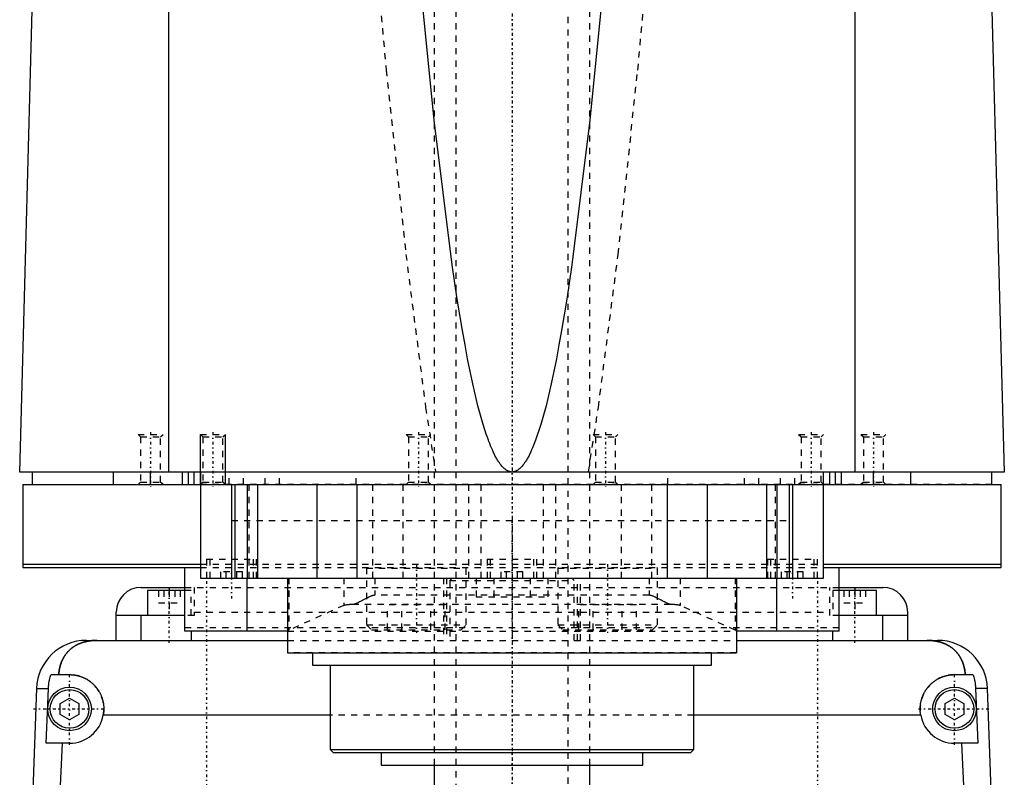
# Model space of a CAD drawing. Extents: x -120 to 120, y -1 to 1086.
# Tile 3 of 7: x -79 to 79, y 439 to 560. Entities that reach past the tile are written whole.
import ezdxf

# ---------------------------------------------------------------- set-up
doc = ezdxf.new("R2010")
doc.units = 0
doc.linetypes.add('CENTER', pattern=[1.5, 0.45, -0.5, 0.05, -0.5])
doc.linetypes.add('DASHED', pattern=[2, 1, -1])
for name, color, linetype in [('AM_0', 7, 'CONTINUOUS'), ('AM_10', 7, 'CONTINUOUS'), ('AM_3', 7, 'DASHED'), ('AM_7', 7, 'CENTER')]:
    doc.layers.add(name, color=color, linetype=linetype)

msp = doc.modelspace()

# ---------------------------------------------------------------- linework, layer by layer
at = {"layer": 'AM_0', "color": 7, "linetype": 'CONTINUOUS'}
for p, q in [((-55.06, 487.5), (-55.06, 569.6)), ((55.06, 487.5), (55.06, 569.6)), ((-79, 487.5), (-76.83, 568.63)), ((76.83, 568.63), (79, 487.5)), ((79, 487.5), (-79, 487.5)), ((-77, 487.5), (-77, 485.5)), ((-64, 487.5), (-64, 485.5)), ((-58, 485.5), (-58, 487.5)), ((-52.9, 485.5), (-52.9, 487.5)), ((-51.9, 485.5), (-51.9, 487.5)), ((-51, 485.5), (-51, 487.5)), ((-50, 487.5), (-50, 470.5)), ((50, 470.5), (50, 487.5)), ((51, 485.5), (51, 487.5)), ((51.9, 485.5), (51.9, 487.5)), ((52.9, 485.5), (52.9, 487.5)), ((58, 485.5), (58, 487.5)), ((64, 485.5), (64, 487.5)), ((77, 485.5), (77, 487.5)), ((-78.5, 485.5), (78.5, 485.5)), ((-78.5, 485.5), (-78.5, 472.2)), ((-45, 485.5), (-45, 470.5)), ((-44.5, 485.5), (-44.5, 470.5)), ((-42.5, 485.5), (-42.5, 470.5)), ((-40.83, 485.5), (-40.83, 470.5)), ((-31.31, 485.5), (-31.31, 470.5)), ((-24.92, 485.5), (-24.92, 470.5)), ((24.92, 485.5), (24.92, 470.5)), ((31.31, 485.5), (31.31, 470.5)), ((40.83, 485.5), (40.83, 470.5)), ((42.5, 485.5), (42.5, 470.5)), ((44.5, 485.5), (44.5, 470.5)), ((45, 485.5), (45, 470.5)), ((78.5, 472.2), (78.5, 485.5)), ((-78.5, 472.7), (-50.02, 472.7)), ((50.02, 472.7), (78.5, 472.7)), ((-78.5, 472.2), (-50.02, 472.2)), ((-52.5, 462), (-52.5, 472.2)), ((50.02, 472.2), (78.5, 472.2)), ((52.5, 462), (52.5, 472.2)), ((-50, 470.5), (50, 470.5)), ((-42.5, 462), (-42.5, 470.5)), ((-36, 470.5), (-36, 458.5)), ((36, 470.5), (36, 458.5)), ((42.5, 462), (42.5, 470.5)), ((-59.5, 469), (-52.5, 469)), ((-58.5, 468.5), (-58.5, 464.5)), ((-52.5, 468.5), (-58.5, 468.5)), ((-55, 469), (-55, 468.5)), ((52.5, 469), (59.5, 469)), ((58.5, 468.5), (52.5, 468.5)), ((55, 469), (55, 468.5)), ((58.5, 464.5), (58.5, 468.5)), ((-63.5, 460.5), (-63.5, 465)), ((63.5, 460.5), (63.5, 465)), ((-52.5, 464.5), (-63.5, 464.5)), ((-59.5, 460.5), (-59.5, 464.5)), ((63.5, 464.5), (52.5, 464.5)), ((59.5, 460.5), (59.5, 464.5)), ((-36, 462), (-52.5, 462)), ((-51.5, 462), (-51.5, 460.5)), ((52.5, 462), (36, 462)), ((51.5, 460.5), (51.5, 462)), ((-68.3, 460.5), (-36, 460.5)), ((36, 460.5), (68.3, 460.5)), ((-36, 458.5), (36, 458.5)), ((-32, 458.5), (-32, 456.5)), ((32, 456.5), (32, 458.5)), ((-32, 456.5), (32, 456.5)), ((-29.18, 456.5), (-29.18, 443)), ((29.18, 443), (29.18, 456.5)), ((-73.97, 455), (-71, 455)), ((71, 455), (73.97, 455)), ((-76.29, 452.8), (-77.28, 426.46)), ((-76.29, 452.8), (-74.4, 452.8)), ((-74.75, 444), (-74.4, 452.8)), ((76.29, 452.8), (74.4, 452.8)), ((74.4, 452.8), (74.75, 444)), ((77.28, 426.46), (76.29, 452.8)), ((-72.5, 450.37), (-71, 451.23)), ((-72.5, 448.63), (-72.5, 450.37)), ((-71, 451.23), (-69.5, 450.37)), ((-69.5, 450.37), (-69.5, 448.63)), ((69.5, 450.37), (71, 451.23)), ((69.5, 448.63), (69.5, 450.37)), ((71, 451.23), (72.5, 450.37)), ((72.5, 450.37), (72.5, 448.63)), ((-71, 447.77), (-72.5, 448.63)), ((-69.5, 448.63), (-71, 447.77)), ((-29.18, 448.5), (-65.59, 448.5)), ((65.59, 448.5), (29.18, 448.5)), ((71, 447.77), (69.5, 448.63)), ((72.5, 448.63), (71, 447.77)), ((-71, 444), (-74.75, 444)), ((-72.2, 444), (-72.97, 426.46)), ((74.75, 444), (71, 444)), ((72.97, 426.46), (72.2, 444)), ((-29.18, 443), (-28.68, 442.5)), ((-29.18, 443), (29.18, 443)), ((-28.68, 442.5), (28.68, 442.5)), ((-21, 442.5), (-21, 440.5)), ((21, 440.5), (21, 442.5)), ((28.68, 442.5), (29.18, 443)), ((-21, 440.5), (21, 440.5)), ((-12.5, 440.5), (-12.5, 435.5)), ((12.5, 435.5), (12.5, 440.5))]:
    msp.add_line(p, q, dxfattribs=at)
for points in [[(0, 487.5, 0), (-0.01, 487.5, 0), (-0.04, 487.5, 0), (-0.06, 487.5, 0), (-0.07, 487.5, 0), (-0.08, 487.5, 0), (-0.11, 487.5, 0), (-0.13, 487.51, 0), (-0.15, 487.51, 0), (-0.18, 487.51, 0), (-0.2, 487.51, 0), (-0.21, 487.52, 0), (-0.22, 487.52, 0), (-0.25, 487.52, 0), (-0.27, 487.53, 0), (-0.29, 487.53, 0), (-0.32, 487.54, 0), (-0.34, 487.54, 0), (-0.35, 487.54, 0), (-0.36, 487.55, 0), (-0.39, 487.55, 0), (-0.41, 487.56, 0), (-0.42, 487.56, 0), (-0.43, 487.57, 0), (-0.46, 487.57, 0), (-0.48, 487.58, 0), (-0.49, 487.59, 0), (-0.5, 487.59, 0), (-0.53, 487.6, 0), (-0.55, 487.61, 0), (-0.57, 487.62, 0), (-0.6, 487.63, 0), (-0.62, 487.64, 0), (-0.63, 487.64, 0), (-0.64, 487.65, 0), (-0.67, 487.66, 0), (-0.69, 487.67, 0), (-0.71, 487.68, 0), (-0.74, 487.69, 0), (-0.76, 487.71, 0), (-0.77, 487.71, 0), (-0.78, 487.72, 0), (-0.81, 487.73, 0), (-0.83, 487.74, 0), (-0.85, 487.76, 0), (-0.88, 487.77, 0), (-0.9, 487.79, 0), (-0.91, 487.8, 0), (-0.92, 487.8, 0), (-0.95, 487.82, 0), (-0.97, 487.83, 0), (-1.05, 487.89, 0), (-1.19, 488.01, 0), (-1.26, 488.07, 0), (-1.33, 488.13, 0), (-1.47, 488.27, 0), (-1.61, 488.43, 0), (-1.75, 488.59, 0), (-1.89, 488.78, 0), (-2.03, 488.97, 0), (-2.1, 489.07, 0), (-2.17, 489.18, 0), (-2.31, 489.41, 0), (-2.45, 489.64, 0), (-2.52, 489.77, 0), (-2.59, 489.89, 0), (-2.73, 490.16, 0), (-2.87, 490.44, 0), (-2.94, 490.59, 0), (-3.01, 490.73, 0), (-3.15, 491.04, 0), (-3.29, 491.36, 0), (-3.43, 491.7, 0), (-3.57, 492.05, 0), (-3.71, 492.41, 0), (-3.78, 492.6, 0), (-3.85, 492.79, 0), (-3.99, 493.18, 0), (-4.13, 493.59, 0), (-4.62, 495.12, 0), (-5.46, 498.14, 0), (-6.29, 501.66, 0), (-7.13, 505.68, 0), (-7.54, 507.88, 0), (-7.96, 510.2, 0), (-8.79, 515.22, 0), (-9.62, 520.74, 0), (-12.5, 543.94, 0), (-14.95, 568.63, 0)], [(14.95, 568.63, 0), (12.5, 543.94, 0), (9.62, 520.74, 0), (8.79, 515.22, 0), (7.96, 510.2, 0), (7.54, 507.88, 0), (7.13, 505.68, 0), (6.29, 501.66, 0), (5.46, 498.14, 0), (4.62, 495.12, 0), (3.78, 492.6, 0), (3.29, 491.36, 0), (3.15, 491.04, 0), (3.01, 490.73, 0), (2.94, 490.59, 0), (2.87, 490.44, 0), (2.73, 490.16, 0), (2.59, 489.89, 0), (2.52, 489.77, 0), (2.45, 489.64, 0), (2.31, 489.41, 0), (2.17, 489.18, 0), (2.1, 489.07, 0), (2.03, 488.97, 0), (1.89, 488.78, 0), (1.75, 488.59, 0), (1.61, 488.43, 0), (1.47, 488.27, 0), (1.33, 488.13, 0), (1.26, 488.07, 0), (1.19, 488.01, 0), (1.05, 487.89, 0), (0.91, 487.8, 0), (0.83, 487.74, 0), (0.81, 487.73, 0), (0.78, 487.72, 0), (0.77, 487.71, 0), (0.76, 487.71, 0), (0.74, 487.69, 0), (0.71, 487.68, 0), (0.69, 487.67, 0), (0.67, 487.66, 0), (0.64, 487.65, 0), (0.63, 487.64, 0), (0.62, 487.64, 0), (0.6, 487.63, 0), (0.57, 487.62, 0), (0.55, 487.61, 0), (0.53, 487.6, 0), (0.5, 487.59, 0), (0.49, 487.59, 0), (0.48, 487.58, 0), (0.46, 487.57, 0), (0.43, 487.57, 0), (0.42, 487.56, 0), (0.41, 487.56, 0), (0.39, 487.55, 0), (0.36, 487.55, 0), (0.35, 487.54, 0), (0.34, 487.54, 0), (0.32, 487.54, 0), (0.29, 487.53, 0), (0.27, 487.53, 0), (0.25, 487.52, 0), (0.22, 487.52, 0), (0.21, 487.52, 0), (0.2, 487.51, 0), (0.18, 487.51, 0), (0.15, 487.51, 0), (0.13, 487.51, 0), (0.11, 487.5, 0), (0.08, 487.5, 0), (0.07, 487.5, 0), (0.06, 487.5, 0), (0.04, 487.5, 0), (0.01, 487.5, 0), (0, 487.5, 0)], [(-66.56, 460.5, 0), (-66.61, 460.5, 0), (-66.7, 460.5, 0), (-66.8, 460.5, 0), (-66.84, 460.5, 0), (-66.89, 460.49, 0), (-66.98, 460.49, 0), (-67.08, 460.49, 0), (-67.17, 460.48, 0), (-67.26, 460.47, 0), (-67.35, 460.47, 0), (-67.4, 460.46, 0), (-67.45, 460.46, 0), (-67.54, 460.45, 0), (-67.63, 460.44, 0), (-67.72, 460.42, 0), (-67.82, 460.41, 0), (-67.91, 460.4, 0), (-67.95, 460.39, 0), (-68, 460.38, 0), (-68.09, 460.37, 0), (-68.18, 460.35, 0), (-68.23, 460.34, 0), (-68.27, 460.33, 0), (-68.36, 460.31, 0), (-68.45, 460.29, 0), (-68.49, 460.28, 0), (-68.53, 460.27, 0), (-68.62, 460.24, 0), (-68.71, 460.22, 0), (-68.79, 460.2, 0), (-68.88, 460.17, 0), (-68.96, 460.14, 0), (-69, 460.13, 0), (-69.04, 460.11, 0), (-69.13, 460.08, 0), (-69.21, 460.05, 0), (-69.29, 460.02, 0), (-69.37, 459.99, 0), (-69.45, 459.96, 0), (-69.49, 459.94, 0), (-69.53, 459.92, 0), (-69.6, 459.89, 0), (-69.68, 459.85, 0), (-69.76, 459.81, 0), (-69.83, 459.77, 0), (-69.91, 459.74, 0), (-69.94, 459.72, 0), (-69.98, 459.69, 0), (-70.05, 459.65, 0), (-70.12, 459.61, 0), (-70.19, 459.57, 0), (-70.26, 459.52, 0), (-70.33, 459.48, 0), (-70.37, 459.46, 0), (-70.4, 459.43, 0), (-70.47, 459.39, 0), (-70.53, 459.34, 0), (-70.6, 459.29, 0), (-70.66, 459.24, 0), (-70.72, 459.19, 0), (-70.75, 459.17, 0), (-70.78, 459.14, 0), (-70.84, 459.09, 0), (-70.9, 459.04, 0), (-70.93, 459.01, 0), (-70.96, 458.98, 0), (-71.02, 458.93, 0), (-71.08, 458.87, 0), (-71.1, 458.85, 0), (-71.13, 458.82, 0), (-71.19, 458.76, 0), (-71.24, 458.71, 0), (-71.29, 458.65, 0), (-71.34, 458.59, 0), (-71.4, 458.53, 0), (-71.42, 458.5, 0), (-71.45, 458.47, 0), (-71.5, 458.41, 0), (-71.54, 458.35, 0), (-71.59, 458.28, 0), (-71.64, 458.22, 0), (-71.68, 458.16, 0), (-71.71, 458.12, 0), (-71.73, 458.09, 0), (-71.77, 458.02, 0), (-71.82, 457.96, 0), (-71.86, 457.89, 0), (-71.9, 457.82, 0), (-71.94, 457.75, 0), (-71.96, 457.72, 0), (-71.98, 457.68, 0), (-72.02, 457.61, 0), (-72.06, 457.54, 0), (-72.1, 457.46, 0), (-72.13, 457.39, 0), (-72.17, 457.32, 0), (-72.18, 457.28, 0), (-72.2, 457.24, 0), (-72.24, 457.16, 0), (-72.27, 457.09, 0), (-72.3, 457.01, 0), (-72.33, 456.93, 0), (-72.36, 456.85, 0), (-72.37, 456.81, 0), (-72.39, 456.77, 0), (-72.42, 456.69, 0), (-72.44, 456.61, 0), (-72.46, 456.57, 0), (-72.47, 456.52, 0), (-72.49, 456.44, 0), (-72.52, 456.36, 0), (-72.53, 456.32, 0), (-72.54, 456.27, 0), (-72.56, 456.19, 0), (-72.58, 456.1, 0), (-72.6, 456.02, 0), (-72.62, 455.93, 0), (-72.63, 455.84, 0), (-72.64, 455.8, 0), (-72.65, 455.76, 0), (-72.66, 455.67, 0), (-72.68, 455.58, 0), (-72.72, 455.27, 0), (-72.74, 455, 0)], [(72.74, 455, 0), (72.74, 455.05, 0), (72.73, 455.14, 0), (72.72, 455.23, 0), (72.72, 455.27, 0), (72.71, 455.32, 0), (72.7, 455.41, 0), (72.69, 455.5, 0), (72.68, 455.59, 0), (72.66, 455.68, 0), (72.65, 455.76, 0), (72.64, 455.81, 0), (72.63, 455.85, 0), (72.61, 455.94, 0), (72.6, 456.03, 0), (72.58, 456.11, 0), (72.56, 456.2, 0), (72.54, 456.28, 0), (72.52, 456.33, 0), (72.51, 456.37, 0), (72.49, 456.45, 0), (72.46, 456.53, 0), (72.45, 456.58, 0), (72.44, 456.62, 0), (72.41, 456.7, 0), (72.39, 456.78, 0), (72.37, 456.82, 0), (72.36, 456.86, 0), (72.33, 456.94, 0), (72.3, 457.01, 0), (72.27, 457.09, 0), (72.23, 457.17, 0), (72.2, 457.24, 0), (72.18, 457.28, 0), (72.17, 457.32, 0), (72.13, 457.39, 0), (72.1, 457.46, 0), (72.06, 457.54, 0), (72.02, 457.61, 0), (71.98, 457.68, 0), (71.96, 457.71, 0), (71.94, 457.75, 0), (71.9, 457.82, 0), (71.86, 457.89, 0), (71.82, 457.95, 0), (71.78, 458.02, 0), (71.73, 458.08, 0), (71.71, 458.12, 0), (71.69, 458.15, 0), (71.64, 458.21, 0), (71.6, 458.28, 0), (71.55, 458.34, 0), (71.5, 458.4, 0), (71.45, 458.46, 0), (71.43, 458.49, 0), (71.4, 458.52, 0), (71.35, 458.58, 0), (71.3, 458.64, 0), (71.25, 458.7, 0), (71.19, 458.75, 0), (71.14, 458.81, 0), (71.11, 458.84, 0), (71.08, 458.87, 0), (71.03, 458.92, 0), (70.97, 458.98, 0), (70.94, 459, 0), (70.91, 459.03, 0), (70.85, 459.08, 0), (70.79, 459.13, 0), (70.76, 459.16, 0), (70.73, 459.18, 0), (70.67, 459.23, 0), (70.6, 459.28, 0), (70.54, 459.33, 0), (70.47, 459.38, 0), (70.41, 459.43, 0), (70.37, 459.45, 0), (70.34, 459.47, 0), (70.27, 459.52, 0), (70.2, 459.56, 0), (70.13, 459.61, 0), (70.06, 459.65, 0), (69.99, 459.69, 0), (69.95, 459.71, 0), (69.91, 459.73, 0), (69.84, 459.77, 0), (69.76, 459.81, 0), (69.69, 459.85, 0), (69.61, 459.88, 0), (69.53, 459.92, 0), (69.5, 459.94, 0), (69.46, 459.95, 0), (69.38, 459.99, 0), (69.3, 460.02, 0), (69.22, 460.05, 0), (69.13, 460.08, 0), (69.05, 460.11, 0), (69.01, 460.13, 0), (68.97, 460.14, 0), (68.89, 460.17, 0), (68.8, 460.19, 0), (68.72, 460.22, 0), (68.63, 460.24, 0), (68.54, 460.27, 0), (68.5, 460.28, 0), (68.46, 460.29, 0), (68.37, 460.31, 0), (68.28, 460.33, 0), (68.23, 460.34, 0), (68.19, 460.35, 0), (68.1, 460.36, 0), (68.01, 460.38, 0), (67.96, 460.39, 0), (67.91, 460.4, 0), (67.82, 460.41, 0), (67.73, 460.42, 0), (67.64, 460.44, 0), (67.55, 460.45, 0), (67.45, 460.46, 0), (67.41, 460.46, 0), (67.36, 460.47, 0), (67.27, 460.47, 0), (67.17, 460.48, 0), (67.08, 460.49, 0), (66.99, 460.49, 0), (66.89, 460.49, 0), (66.85, 460.5, 0), (66.8, 460.5, 0), (66.7, 460.5, 0), (66.61, 460.5, 0), (66.56, 460.5, 0)], [(-74.4, 452.8, 0), (-74.39, 452.86, 0), (-74.39, 452.98, 0), (-74.38, 453.1, 0), (-74.37, 453.16, 0), (-74.37, 453.23, 0), (-74.35, 453.35, 0), (-74.34, 453.47, 0), (-74.32, 453.6, 0), (-74.3, 453.72, 0), (-74.28, 453.85, 0), (-74.27, 453.91, 0), (-74.26, 453.97, 0), (-74.23, 454.1, 0), (-74.2, 454.22, 0), (-74.17, 454.34, 0), (-74.14, 454.47, 0), (-74.1, 454.59, 0), (-74.09, 454.65, 0), (-74.07, 454.71, 0), (-74.03, 454.83, 0), (-73.99, 454.94, 0), (-73.97, 455, 0)], [(-71, 455, 0), (-70.96, 455, 0), (-70.87, 455, 0), (-70.78, 455, 0), (-70.73, 454.99, 0), (-70.69, 454.99, 0), (-70.6, 454.99, 0), (-70.51, 454.98, 0), (-70.42, 454.97, 0), (-70.33, 454.96, 0), (-70.24, 454.95, 0), (-70.19, 454.94, 0), (-70.15, 454.93, 0), (-70.06, 454.92, 0), (-69.97, 454.9, 0), (-69.88, 454.88, 0), (-69.79, 454.86, 0), (-69.7, 454.84, 0), (-69.65, 454.83, 0), (-69.61, 454.82, 0), (-69.52, 454.8, 0), (-69.43, 454.77, 0), (-69.38, 454.76, 0), (-69.34, 454.74, 0), (-69.25, 454.72, 0), (-69.17, 454.69, 0), (-69.12, 454.67, 0), (-69.08, 454.65, 0), (-68.99, 454.62, 0), (-68.91, 454.59, 0), (-68.82, 454.55, 0), (-68.74, 454.51, 0), (-68.66, 454.48, 0), (-68.61, 454.46, 0), (-68.57, 454.44, 0), (-68.49, 454.39, 0), (-68.41, 454.35, 0), (-68.33, 454.31, 0), (-68.25, 454.26, 0), (-68.17, 454.22, 0), (-68.14, 454.2, 0), (-68.1, 454.17, 0), (-68.02, 454.12, 0), (-67.95, 454.07, 0), (-67.87, 454.02, 0), (-67.8, 453.97, 0), (-67.73, 453.92, 0), (-67.69, 453.89, 0), (-67.66, 453.87, 0), (-67.59, 453.81, 0), (-67.52, 453.76, 0), (-67.45, 453.7, 0), (-67.39, 453.65, 0), (-67.32, 453.59, 0), (-67.29, 453.56, 0), (-67.26, 453.53, 0), (-67.2, 453.47, 0), (-67.14, 453.41, 0), (-67.08, 453.35, 0), (-67.02, 453.29, 0), (-66.96, 453.23, 0), (-66.93, 453.2, 0), (-66.9, 453.17, 0), (-66.84, 453.1, 0), (-66.79, 453.04, 0), (-66.76, 453, 0), (-66.73, 452.97, 0), (-66.68, 452.9, 0), (-66.62, 452.83, 0), (-66.6, 452.8, 0), (-66.57, 452.76, 0), (-66.52, 452.69, 0), (-66.47, 452.62, 0), (-66.42, 452.55, 0), (-66.37, 452.47, 0), (-66.32, 452.4, 0), (-66.3, 452.36, 0), (-66.28, 452.32, 0), (-66.23, 452.24, 0), (-66.19, 452.17, 0), (-66.15, 452.09, 0), (-66.11, 452.01, 0), (-66.06, 451.93, 0), (-66.05, 451.89, 0), (-66.03, 451.85, 0), (-65.99, 451.77, 0), (-65.95, 451.68, 0), (-65.92, 451.6, 0), (-65.88, 451.52, 0), (-65.85, 451.43, 0), (-65.84, 451.39, 0), (-65.82, 451.35, 0), (-65.79, 451.26, 0), (-65.76, 451.18, 0), (-65.74, 451.09, 0), (-65.71, 451.01, 0), (-65.69, 450.92, 0), (-65.68, 450.88, 0), (-65.66, 450.83, 0), (-65.64, 450.75, 0), (-65.62, 450.66, 0), (-65.61, 450.57, 0), (-65.59, 450.48, 0), (-65.57, 450.4, 0), (-65.57, 450.35, 0), (-65.56, 450.31, 0), (-65.55, 450.22, 0), (-65.54, 450.13, 0), (-65.53, 450.09, 0), (-65.53, 450.04, 0), (-65.52, 449.96, 0), (-65.51, 449.87, 0), (-65.51, 449.82, 0), (-65.51, 449.78, 0), (-65.5, 449.69, 0), (-65.5, 449.61, 0), (-65.5, 449.52, 0), (-65.5, 449.43, 0), (-65.5, 449.35, 0), (-65.5, 449.3, 0), (-65.51, 449.26, 0), (-65.51, 449.17, 0), (-65.52, 449.08, 0), (-65.52, 448.99, 0), (-65.53, 448.9, 0), (-65.54, 448.81, 0), (-65.55, 448.77, 0), (-65.55, 448.72, 0), (-65.57, 448.63, 0), (-65.58, 448.54, 0), (-65.59, 448.5, 0)], [(65.59, 448.5, 0), (65.58, 448.54, 0), (65.57, 448.63, 0), (65.55, 448.72, 0), (65.55, 448.77, 0), (65.54, 448.81, 0), (65.53, 448.9, 0), (65.52, 448.99, 0), (65.52, 449.08, 0), (65.51, 449.17, 0), (65.51, 449.26, 0), (65.5, 449.3, 0), (65.5, 449.35, 0), (65.5, 449.43, 0), (65.5, 449.52, 0), (65.5, 449.61, 0), (65.5, 449.69, 0), (65.51, 449.78, 0), (65.51, 449.82, 0), (65.51, 449.87, 0), (65.52, 449.96, 0), (65.53, 450.04, 0), (65.53, 450.09, 0), (65.54, 450.13, 0), (65.55, 450.22, 0), (65.56, 450.31, 0), (65.57, 450.35, 0), (65.57, 450.4, 0), (65.59, 450.48, 0), (65.61, 450.57, 0), (65.62, 450.66, 0), (65.64, 450.75, 0), (65.66, 450.83, 0), (65.68, 450.88, 0), (65.69, 450.92, 0), (65.71, 451.01, 0), (65.74, 451.09, 0), (65.76, 451.18, 0), (65.79, 451.26, 0), (65.82, 451.35, 0), (65.84, 451.39, 0), (65.85, 451.43, 0), (65.88, 451.52, 0), (65.92, 451.6, 0), (65.95, 451.68, 0), (65.99, 451.77, 0), (66.03, 451.85, 0), (66.05, 451.89, 0), (66.06, 451.93, 0), (66.11, 452.01, 0), (66.15, 452.09, 0), (66.19, 452.17, 0), (66.23, 452.24, 0), (66.28, 452.32, 0), (66.3, 452.36, 0), (66.32, 452.4, 0), (66.37, 452.47, 0), (66.42, 452.55, 0), (66.47, 452.62, 0), (66.52, 452.69, 0), (66.57, 452.76, 0), (66.6, 452.8, 0), (66.62, 452.83, 0), (66.68, 452.9, 0), (66.73, 452.97, 0), (66.76, 453, 0), (66.79, 453.04, 0), (66.84, 453.1, 0), (66.9, 453.17, 0), (66.93, 453.2, 0), (66.96, 453.23, 0), (67.02, 453.29, 0), (67.08, 453.35, 0), (67.14, 453.41, 0), (67.2, 453.47, 0), (67.26, 453.53, 0), (67.29, 453.56, 0), (67.32, 453.59, 0), (67.39, 453.65, 0), (67.45, 453.7, 0), (67.52, 453.76, 0), (67.59, 453.81, 0), (67.66, 453.87, 0), (67.69, 453.89, 0), (67.73, 453.92, 0), (67.8, 453.97, 0), (67.87, 454.02, 0), (67.95, 454.07, 0), (68.02, 454.12, 0), (68.1, 454.17, 0), (68.14, 454.2, 0), (68.17, 454.22, 0), (68.25, 454.26, 0), (68.33, 454.31, 0), (68.41, 454.35, 0), (68.49, 454.39, 0), (68.57, 454.44, 0), (68.61, 454.46, 0), (68.66, 454.48, 0), (68.74, 454.51, 0), (68.82, 454.55, 0), (68.91, 454.59, 0), (68.99, 454.62, 0), (69.08, 454.65, 0), (69.12, 454.67, 0), (69.17, 454.69, 0), (69.25, 454.72, 0), (69.34, 454.74, 0), (69.38, 454.76, 0), (69.43, 454.77, 0), (69.52, 454.8, 0), (69.61, 454.82, 0), (69.65, 454.83, 0), (69.7, 454.84, 0), (69.79, 454.86, 0), (69.88, 454.88, 0), (69.97, 454.9, 0), (70.06, 454.92, 0), (70.15, 454.93, 0), (70.19, 454.94, 0), (70.24, 454.95, 0), (70.33, 454.96, 0), (70.42, 454.97, 0), (70.51, 454.98, 0), (70.6, 454.99, 0), (70.69, 454.99, 0), (70.73, 454.99, 0), (70.78, 455, 0), (70.87, 455, 0), (70.96, 455, 0), (71, 455, 0)], [(73.97, 455, 0), (73.99, 454.94, 0), (74.03, 454.83, 0), (74.07, 454.71, 0), (74.09, 454.65, 0), (74.1, 454.59, 0), (74.14, 454.47, 0), (74.17, 454.34, 0), (74.2, 454.22, 0), (74.23, 454.1, 0), (74.26, 453.97, 0), (74.27, 453.91, 0), (74.28, 453.85, 0), (74.3, 453.72, 0), (74.32, 453.6, 0), (74.34, 453.47, 0), (74.35, 453.35, 0), (74.37, 453.23, 0), (74.37, 453.16, 0), (74.38, 453.1, 0), (74.39, 452.98, 0), (74.39, 452.86, 0), (74.4, 452.8, 0)]]:
    msp.add_polyline3d(points, dxfattribs=at)
for centre, radius in [((-71, 449.5), 3.5), ((-71, 449.5), 3.1), ((71, 449.5), 3.5), ((71, 449.5), 3.1)]:
    msp.add_circle(centre, radius, dxfattribs=at)
for centre, radius, start, end in [((-59.5, 465), 4, 90, 180), ((59.5, 465), 4, 0, 90), ((-68.3, 452.5), 8, 90, 177.861), ((68.3, 452.5), 8, 2.139, 90), ((-71, 449.5), 5.5, 270, 349.5243), ((71, 449.5), 5.5, 190.4757, 270)]:
    msp.add_arc(centre, radius, start, end, dxfattribs=at)
at = {"layer": 'AM_10', "color": 7, "linetype": 'CONTINUOUS'}
for p, q in [((-50, 485.5), (-50, 493.5)), ((-46, 485.5), (-46, 493.5))]:
    msp.add_line(p, q, dxfattribs=at)
at = {"layer": 'AM_3', "color": 6, "linetype": 'DASHED'}
for p, q in [((-9, 1053.5), (-9, 393.5)), ((9, 393.5), (9, 1053.5)), ((-12.5, 675.5), (-12.5, 440.5)), ((12.5, 440.5), (12.5, 675.5)), ((-60, 493.5), (-59.62, 493.12)), ((-60, 493.5), (-56, 493.5)), ((-59.62, 493.12), (-59.62, 485.88)), ((-59.62, 493.12), (-56.38, 493.12)), ((-56.38, 493.12), (-56, 493.5)), ((-56.38, 485.88), (-56.38, 493.12)), ((-50, 493.5), (-49.62, 493.12)), ((-50, 493.5), (-46, 493.5)), ((-49.62, 493.12), (-49.62, 485.88)), ((-49.62, 493.12), (-46.38, 493.12)), ((-46.38, 493.12), (-46, 493.5)), ((-46.38, 485.88), (-46.38, 493.12)), ((-17, 493.5), (-16.62, 493.12)), ((-17, 493.5), (-13, 493.5)), ((-16.62, 493.12), (-16.62, 485.88)), ((-16.62, 493.12), (-13.38, 493.12)), ((-13.38, 493.12), (-13, 493.5)), ((-13.38, 485.88), (-13.38, 493.12)), ((13, 493.5), (13.38, 493.12)), ((13, 493.5), (17, 493.5)), ((13.38, 493.12), (13.38, 485.88)), ((13.38, 493.12), (16.62, 493.12)), ((16.62, 493.12), (17, 493.5)), ((16.62, 485.88), (16.62, 493.12)), ((46, 493.5), (46.38, 493.12)), ((46, 493.5), (50, 493.5)), ((46.38, 493.12), (46.38, 485.88)), ((46.38, 493.12), (49.62, 493.12)), ((49.62, 493.12), (50, 493.5)), ((49.62, 485.88), (49.62, 493.12)), ((56, 493.5), (56.38, 493.12)), ((56, 493.5), (60, 493.5)), ((56.38, 493.12), (56.38, 485.88)), ((56.38, 493.12), (59.62, 493.12)), ((59.62, 493.12), (60, 493.5)), ((59.62, 485.88), (59.62, 493.12)), ((-45.38, 485.5), (-45.38, 487.5)), ((-43.08, 485.5), (-43.08, 487.5)), ((-39.62, 485.5), (-39.62, 487.5)), ((-37.31, 485.5), (-37.31, 487.5)), ((-25, 485.5), (-25, 487.5)), ((25, 485.5), (25, 487.5)), ((37.31, 485.5), (37.31, 487.5)), ((39.62, 485.5), (39.62, 487.5)), ((43.08, 485.5), (43.08, 487.5)), ((45.38, 485.5), (45.38, 487.5)), ((-59.62, 485.88), (-60, 485.5)), ((-59.62, 485.88), (-56.38, 485.88)), ((-56, 485.5), (-56.38, 485.88)), ((-49.62, 485.88), (-50, 485.5)), ((77, 485.5), (-50, 485.5)), ((-49.62, 485.88), (-46.38, 485.88)), ((-46, 485.5), (-46.38, 485.88)), ((-42.23, 485.5), (-42.23, 470.5)), ((-22.36, 485.5), (-22.36, 470.5)), ((-17.5, 485.5), (-17.5, 470.5)), ((-16.62, 485.88), (-17, 485.5)), ((-16.62, 485.88), (-13.38, 485.88)), ((-13, 485.5), (-13.38, 485.88)), ((-7, 485.5), (-7, 470.5)), ((-5, 485.5), (-5, 470.5)), ((5, 485.5), (5, 470.5)), ((7, 485.5), (7, 470.5)), ((13.38, 485.88), (13, 485.5)), ((13.38, 485.88), (16.62, 485.88)), ((17, 485.5), (16.62, 485.88)), ((17.5, 485.5), (17.5, 470.5)), ((22.36, 485.5), (22.36, 470.5)), ((42.23, 485.5), (42.23, 470.5)), ((46.38, 485.88), (46, 485.5)), ((46.38, 485.88), (49.62, 485.88)), ((50, 485.5), (49.62, 485.88)), ((56.38, 485.88), (56, 485.5)), ((56.38, 485.88), (59.62, 485.88)), ((60, 485.5), (59.62, 485.88)), ((-45, 479.7), (45, 479.7)), ((-45, 479.7), (0, 479.7)), ((-50.02, 472.7), (50.02, 472.7)), ((-49, 473.5), (-49, 470.5)), ((-49, 473.5), (-41, 473.5)), ((-48.5, 473.5), (-48.5, 470.5)), ((-41.5, 470.5), (-41.5, 473.5)), ((-41, 470.5), (-41, 473.5)), ((-4, 473.5), (-4, 470.5)), ((-4, 473.5), (4, 473.5)), ((-3.5, 473.5), (-3.5, 470.5)), ((3.5, 470.5), (3.5, 473.5)), ((4, 470.5), (4, 473.5)), ((41, 473.5), (41, 470.5)), ((41, 473.5), (49, 473.5)), ((41.5, 473.5), (41.5, 470.5)), ((48.5, 470.5), (48.5, 473.5)), ((49, 470.5), (49, 473.5)), ((-50.02, 472.2), (50.02, 472.2)), ((-43.27, 471.5), (-46.73, 471.5)), ((-46.73, 470.5), (-46.73, 471.5)), ((-45.87, 470.5), (-45.87, 471.5)), ((-44.13, 470.5), (-44.13, 471.5)), ((-43.27, 470.5), (-43.27, 471.5)), ((-23.25, 472.2), (-23.35, 472.1)), ((-23.35, 472.1), (-23.35, 463)), ((-23.35, 472.1), (-7.35, 472.1)), ((-7.35, 472.1), (-7.45, 472.2)), ((-7.35, 463), (-7.35, 472.1)), ((1.73, 471.5), (-1.73, 471.5)), ((-1.73, 470.5), (-1.73, 471.5)), ((-0.87, 470.5), (-0.87, 471.5)), ((0.87, 470.5), (0.87, 471.5)), ((1.73, 470.5), (1.73, 471.5)), ((7.45, 472.2), (7.35, 472.1)), ((7.35, 472.1), (7.35, 463)), ((7.35, 472.1), (23.35, 472.1)), ((23.35, 472.1), (23.25, 472.2)), ((23.35, 463), (23.35, 472.1)), ((46.73, 471.5), (43.27, 471.5)), ((43.27, 470.5), (43.27, 471.5)), ((44.13, 470.5), (44.13, 471.5)), ((45.87, 470.5), (45.87, 471.5)), ((46.73, 470.5), (46.73, 471.5)), ((-35.82, 470.5), (-35.82, 462.14)), ((-26.96, 470.5), (-26.96, 466.1)), ((-22, 470.5), (-22, 467.74)), ((-11, 470.5), (-11, 460.5)), ((-10.5, 470.5), (-10.5, 460.5)), ((-9.6, 470.5), (-10, 470.1)), ((-10, 470.1), (-10, 460.5)), ((-10, 470.1), (10, 470.1)), ((-5.77, 470.5), (-5.77, 467.5)), ((-2.89, 470.5), (-2.89, 467.5)), ((2.89, 470.5), (2.89, 467.5)), ((5.77, 470.5), (5.77, 467.5)), ((10, 470.1), (9.6, 470.5)), ((10, 460.5), (10, 470.1)), ((10.5, 460.5), (10.5, 470.5)), ((11, 460.5), (11, 470.5)), ((22, 470.5), (22, 467.74)), ((26.96, 470.5), (26.96, 466.1)), ((35.82, 470.5), (35.82, 462.14)), ((-56.73, 468.5), (-56.73, 466.5)), ((-55.87, 468.5), (-55.87, 466.5)), ((-55, 468.5), (-55, 464.5)), ((-54.13, 468.5), (-54.13, 466.5)), ((-53.27, 468.5), (-53.27, 466.5)), ((-52.5, 469), (52.5, 469)), ((-51.5, 468.5), (-52.5, 468.5)), ((-51.5, 464.5), (-51.5, 468.5)), ((-51, 469), (-51, 464.5)), ((22, 467.74), (-22, 467.74)), ((51, 464.5), (51, 469)), ((51.5, 468.5), (51.5, 464.5)), ((52.5, 468.5), (51.5, 468.5)), ((53.27, 468.5), (53.27, 466.5)), ((54.13, 468.5), (54.13, 466.5)), ((55, 468.5), (55, 464.5)), ((55.87, 468.5), (55.87, 466.5)), ((56.73, 468.5), (56.73, 466.5)), ((-56.73, 466.5), (-53.27, 466.5)), ((25.41, 466.27), (-25.41, 466.27)), ((-19.97, 462.2), (-19.97, 466.2)), ((-10.73, 466.2), (-19.97, 466.2)), ((-17.66, 462.2), (-17.66, 466.2)), ((-13.04, 462.2), (-13.04, 466.2)), ((-10.73, 462.2), (-10.73, 466.2)), ((-5.77, 467.5), (5.77, 467.5)), ((10.73, 462.2), (10.73, 466.2)), ((19.97, 466.2), (10.73, 466.2)), ((13.04, 462.2), (13.04, 466.2)), ((17.66, 462.2), (17.66, 466.2)), ((19.97, 462.2), (19.97, 466.2)), ((53.27, 466.5), (56.73, 466.5)), ((-51, 465), (51, 465)), ((-26.96, 466.1), (-35.82, 462.14)), ((35.82, 462.14), (26.96, 466.1)), ((-51, 464.5), (-52.5, 464.5)), ((-23.35, 463), (-22.55, 462.2)), ((-23.35, 463), (-7.35, 463)), ((-8.15, 462.2), (-7.35, 463)), ((7.35, 463), (8.15, 462.2)), ((7.35, 463), (23.35, 463)), ((22.55, 462.2), (23.35, 463)), ((52.5, 464.5), (51, 464.5)), ((52.5, 462.5), (-52.5, 462.5)), ((-36, 462), (36, 462)), ((-22.55, 462.2), (-8.15, 462.2)), ((8.15, 462.2), (22.55, 462.2)), ((-36, 460.5), (36, 460.5)), ((36, 458.52), (-36, 458.52)), ((29.18, 448.5), (-29.18, 448.5))]:
    msp.add_line(p, q, dxfattribs=at)
for points in [[(-21.74, 568.63, 0), (-20.18, 551.98, 0), (-17.03, 522.41, 0), (-13.86, 497.87, 0), (-12.26, 487.5, 0)], [(12.26, 487.5, 0), (13.86, 497.87, 0), (17.03, 522.41, 0), (20.18, 551.98, 0), (21.74, 568.63, 0)], [(-22, 467.74, 0), (-22.02, 467.74, 0), (-22.06, 467.73, 0), (-22.1, 467.73, 0), (-22.12, 467.73, 0), (-22.14, 467.73, 0), (-22.18, 467.72, 0), (-22.21, 467.72, 0), (-22.25, 467.71, 0), (-22.29, 467.7, 0), (-22.32, 467.69, 0), (-22.34, 467.69, 0), (-22.36, 467.68, 0), (-22.39, 467.67, 0), (-22.43, 467.66, 0), (-22.46, 467.65, 0), (-22.5, 467.64, 0), (-22.53, 467.62, 0), (-22.55, 467.62, 0), (-22.57, 467.61, 0), (-22.6, 467.6, 0), (-22.64, 467.58, 0), (-22.65, 467.58, 0), (-22.75, 467.53, 0), (-22.95, 467.44, 0), (-23.15, 467.34, 0), (-23.34, 467.24, 0), (-23.53, 467.14, 0), (-23.72, 467.04, 0), (-23.82, 466.99, 0), (-23.91, 466.94, 0), (-24.1, 466.84, 0), (-24.29, 466.75, 0), (-24.47, 466.66, 0), (-24.65, 466.57, 0), (-24.82, 466.49, 0), (-24.91, 466.46, 0), (-25, 466.42, 0), (-25.16, 466.36, 0), (-25.33, 466.3, 0), (-25.41, 466.27, 0)], [(25.41, 466.27, 0), (25.33, 466.3, 0), (25.16, 466.36, 0), (25, 466.42, 0), (24.91, 466.46, 0), (24.82, 466.49, 0), (24.65, 466.57, 0), (24.47, 466.66, 0), (24.29, 466.75, 0), (24.1, 466.84, 0), (23.91, 466.94, 0), (23.82, 466.99, 0), (23.72, 467.04, 0), (23.53, 467.14, 0), (23.34, 467.24, 0), (23.15, 467.34, 0), (22.95, 467.44, 0), (22.75, 467.53, 0), (22.65, 467.58, 0), (22.64, 467.58, 0), (22.6, 467.6, 0), (22.57, 467.61, 0), (22.55, 467.62, 0), (22.53, 467.62, 0), (22.5, 467.64, 0), (22.46, 467.65, 0), (22.43, 467.66, 0), (22.39, 467.67, 0), (22.36, 467.68, 0), (22.34, 467.69, 0), (22.32, 467.69, 0), (22.29, 467.7, 0), (22.25, 467.71, 0), (22.21, 467.72, 0), (22.18, 467.72, 0), (22.14, 467.73, 0), (22.12, 467.73, 0), (22.1, 467.73, 0), (22.06, 467.73, 0), (22.02, 467.74, 0), (22, 467.74, 0)], [(-25.41, 466.27, 0), (-25.48, 466.27, 0), (-25.61, 466.26, 0), (-25.74, 466.25, 0), (-25.81, 466.25, 0), (-25.87, 466.25, 0), (-25.99, 466.24, 0), (-26.1, 466.23, 0), (-26.2, 466.22, 0), (-26.3, 466.21, 0), (-26.4, 466.2, 0), (-26.44, 466.19, 0), (-26.49, 466.19, 0), (-26.57, 466.18, 0), (-26.64, 466.17, 0), (-26.71, 466.16, 0), (-26.77, 466.15, 0), (-26.82, 466.14, 0), (-26.85, 466.13, 0), (-26.87, 466.12, 0), (-26.91, 466.11, 0), (-26.94, 466.1, 0), (-26.96, 466.1, 0)], [(26.96, 466.1, 0), (26.94, 466.1, 0), (26.91, 466.11, 0), (26.87, 466.12, 0), (26.85, 466.13, 0), (26.82, 466.14, 0), (26.77, 466.15, 0), (26.71, 466.16, 0), (26.64, 466.17, 0), (26.57, 466.18, 0), (26.49, 466.19, 0), (26.44, 466.19, 0), (26.4, 466.2, 0), (26.3, 466.21, 0), (26.2, 466.22, 0), (26.1, 466.23, 0), (25.99, 466.24, 0), (25.87, 466.25, 0), (25.81, 466.25, 0), (25.74, 466.25, 0), (25.61, 466.26, 0), (25.48, 466.27, 0), (25.41, 466.27, 0)], [(-35.82, 462.14, 0), (-35.88, 462.12, 0), (-35.96, 462.06, 0), (-36, 462.01, 0), (-36, 461.99, 0)], [(36, 461.99, 0), (36, 462.01, 0), (35.96, 462.06, 0), (35.88, 462.12, 0), (35.82, 462.14, 0)], [(-72.74, 455, 0), (-72.74, 455.05, 0), (-72.73, 455.14, 0), (-72.72, 455.23, 0), (-72.72, 455.27, 0), (-72.71, 455.32, 0), (-72.7, 455.41, 0), (-72.69, 455.5, 0), (-72.68, 455.59, 0), (-72.66, 455.68, 0), (-72.65, 455.76, 0), (-72.64, 455.81, 0), (-72.63, 455.85, 0), (-72.61, 455.94, 0), (-72.6, 456.03, 0), (-72.58, 456.11, 0), (-72.56, 456.2, 0), (-72.54, 456.28, 0), (-72.52, 456.33, 0), (-72.51, 456.37, 0), (-72.49, 456.45, 0), (-72.46, 456.53, 0), (-72.45, 456.58, 0), (-72.44, 456.62, 0), (-72.41, 456.7, 0), (-72.39, 456.78, 0), (-72.37, 456.82, 0), (-72.36, 456.86, 0), (-72.33, 456.94, 0), (-72.3, 457.01, 0), (-72.27, 457.09, 0), (-72.23, 457.17, 0), (-72.2, 457.24, 0), (-72.18, 457.28, 0), (-72.17, 457.32, 0), (-72.13, 457.39, 0), (-72.1, 457.46, 0), (-72.06, 457.54, 0), (-72.02, 457.61, 0), (-71.98, 457.68, 0), (-71.96, 457.71, 0), (-71.94, 457.75, 0), (-71.9, 457.82, 0), (-71.86, 457.89, 0), (-71.82, 457.95, 0), (-71.78, 458.02, 0), (-71.73, 458.08, 0), (-71.71, 458.12, 0), (-71.69, 458.15, 0), (-71.64, 458.21, 0), (-71.6, 458.28, 0), (-71.55, 458.34, 0), (-71.5, 458.4, 0), (-71.45, 458.46, 0), (-71.43, 458.49, 0), (-71.4, 458.52, 0), (-71.35, 458.58, 0), (-71.3, 458.64, 0), (-71.25, 458.7, 0), (-71.19, 458.75, 0), (-71.14, 458.81, 0), (-71.11, 458.84, 0), (-71.08, 458.87, 0), (-71.03, 458.92, 0), (-70.97, 458.98, 0), (-70.94, 459, 0), (-70.91, 459.03, 0), (-70.85, 459.08, 0), (-70.79, 459.13, 0), (-70.76, 459.16, 0), (-70.73, 459.18, 0), (-70.67, 459.23, 0), (-70.6, 459.28, 0), (-70.54, 459.33, 0), (-70.47, 459.38, 0), (-70.41, 459.43, 0), (-70.37, 459.45, 0), (-70.34, 459.47, 0), (-70.27, 459.52, 0), (-70.2, 459.56, 0), (-70.13, 459.61, 0), (-70.06, 459.65, 0), (-69.99, 459.69, 0), (-69.95, 459.71, 0), (-69.91, 459.73, 0), (-69.84, 459.77, 0), (-69.76, 459.81, 0), (-69.69, 459.85, 0), (-69.61, 459.88, 0), (-69.53, 459.92, 0), (-69.5, 459.94, 0), (-69.46, 459.95, 0), (-69.38, 459.99, 0), (-69.3, 460.02, 0), (-69.22, 460.05, 0), (-69.13, 460.08, 0), (-69.05, 460.11, 0), (-69.01, 460.13, 0), (-68.97, 460.14, 0), (-68.89, 460.17, 0), (-68.8, 460.19, 0), (-68.72, 460.22, 0), (-68.63, 460.24, 0), (-68.54, 460.27, 0), (-68.5, 460.28, 0), (-68.46, 460.29, 0), (-68.37, 460.31, 0), (-68.28, 460.33, 0), (-68.23, 460.34, 0), (-68.19, 460.35, 0), (-68.1, 460.36, 0), (-68.01, 460.38, 0), (-67.96, 460.39, 0), (-67.91, 460.4, 0), (-67.82, 460.41, 0), (-67.73, 460.42, 0), (-67.64, 460.44, 0), (-67.55, 460.45, 0), (-67.45, 460.46, 0), (-67.41, 460.46, 0), (-67.36, 460.47, 0), (-67.27, 460.47, 0), (-67.17, 460.48, 0), (-67.08, 460.49, 0), (-66.99, 460.49, 0), (-66.89, 460.49, 0), (-66.85, 460.5, 0), (-66.8, 460.5, 0), (-66.7, 460.5, 0), (-66.61, 460.5, 0), (-66.56, 460.5, 0)], [(66.56, 460.5, 0), (66.61, 460.5, 0), (66.7, 460.5, 0), (66.8, 460.5, 0), (66.84, 460.5, 0), (66.89, 460.49, 0), (66.98, 460.49, 0), (67.08, 460.49, 0), (67.17, 460.48, 0), (67.26, 460.47, 0), (67.35, 460.47, 0), (67.4, 460.46, 0), (67.45, 460.46, 0), (67.54, 460.45, 0), (67.63, 460.44, 0), (67.72, 460.42, 0), (67.82, 460.41, 0), (67.91, 460.4, 0), (67.95, 460.39, 0), (68, 460.38, 0), (68.09, 460.37, 0), (68.18, 460.35, 0), (68.23, 460.34, 0), (68.27, 460.33, 0), (68.36, 460.31, 0), (68.45, 460.29, 0), (68.49, 460.28, 0), (68.53, 460.27, 0), (68.62, 460.24, 0), (68.71, 460.22, 0), (68.79, 460.2, 0), (68.88, 460.17, 0), (68.96, 460.14, 0), (69, 460.13, 0), (69.04, 460.11, 0), (69.13, 460.08, 0), (69.21, 460.05, 0), (69.29, 460.02, 0), (69.37, 459.99, 0), (69.45, 459.96, 0), (69.49, 459.94, 0), (69.53, 459.92, 0), (69.6, 459.89, 0), (69.68, 459.85, 0), (69.76, 459.81, 0), (69.83, 459.77, 0), (69.91, 459.74, 0), (69.94, 459.72, 0), (69.98, 459.69, 0), (70.05, 459.65, 0), (70.12, 459.61, 0), (70.19, 459.57, 0), (70.26, 459.52, 0), (70.33, 459.48, 0), (70.37, 459.46, 0), (70.4, 459.43, 0), (70.47, 459.39, 0), (70.53, 459.34, 0), (70.6, 459.29, 0), (70.66, 459.24, 0), (70.72, 459.19, 0), (70.75, 459.17, 0), (70.78, 459.14, 0), (70.84, 459.09, 0), (70.9, 459.04, 0), (70.93, 459.01, 0), (70.96, 458.98, 0), (71.02, 458.93, 0), (71.08, 458.87, 0), (71.1, 458.85, 0), (71.13, 458.82, 0), (71.19, 458.76, 0), (71.24, 458.71, 0), (71.29, 458.65, 0), (71.34, 458.59, 0), (71.4, 458.53, 0), (71.42, 458.5, 0), (71.45, 458.47, 0), (71.5, 458.41, 0), (71.54, 458.35, 0), (71.59, 458.28, 0), (71.64, 458.22, 0), (71.68, 458.16, 0), (71.71, 458.12, 0), (71.73, 458.09, 0), (71.77, 458.02, 0), (71.82, 457.96, 0), (71.86, 457.89, 0), (71.9, 457.82, 0), (71.94, 457.75, 0), (71.96, 457.72, 0), (71.98, 457.68, 0), (72.02, 457.61, 0), (72.06, 457.54, 0), (72.1, 457.46, 0), (72.13, 457.39, 0), (72.17, 457.32, 0), (72.18, 457.28, 0), (72.2, 457.24, 0), (72.24, 457.16, 0), (72.27, 457.09, 0), (72.3, 457.01, 0), (72.33, 456.93, 0), (72.36, 456.85, 0), (72.37, 456.81, 0), (72.39, 456.77, 0), (72.42, 456.69, 0), (72.44, 456.61, 0), (72.46, 456.57, 0), (72.47, 456.52, 0), (72.49, 456.44, 0), (72.52, 456.36, 0), (72.53, 456.32, 0), (72.54, 456.27, 0), (72.56, 456.19, 0), (72.58, 456.1, 0), (72.6, 456.02, 0), (72.62, 455.93, 0), (72.63, 455.84, 0), (72.64, 455.8, 0), (72.65, 455.76, 0), (72.66, 455.67, 0), (72.68, 455.58, 0), (72.72, 455.27, 0), (72.74, 455, 0)]]:
    msp.add_polyline3d(points, dxfattribs=at)
for centre, start, end in [((-71, 449.5), 349.5243, 90), ((71, 449.5), 90, 190.4757)]:
    msp.add_arc(centre, 5.5, start, end, dxfattribs=at)
at = {"layer": 'AM_7', "color": 4, "linetype": 'CENTER'}
for p, q in [((0, 1086.5), (0, 360.5)), ((0, 700.5), (0, 370.5)), ((-58, 493.9), (-58, 485.1)), ((-48, 493.9), (-48, 485.1)), ((-15, 493.9), (-15, 485.1)), ((15, 493.9), (15, 485.1)), ((48, 493.9), (48, 485.1)), ((58, 493.9), (58, 485.1)), ((0, 480.07), (0, 459.92)), ((-45, 473.8), (-45, 467.2)), ((-15.35, 472.7), (-15.35, 461.7)), ((15.35, 472.7), (15.35, 461.7)), ((45, 473.8), (45, 467.2)), ((-49, 470), (-49, 371)), ((49, 470), (49, 371)), ((-55, 460.1), (-55, 468.9)), ((55, 460.1), (55, 468.9)), ((-71, 443.73), (-71, 455.27)), ((71, 443.73), (71, 455.27)), ((-76.77, 449.5), (-65.23, 449.5)), ((65.23, 449.5), (76.77, 449.5))]:
    msp.add_line(p, q, dxfattribs=at)

doc.saveas('drawing.dxf')
